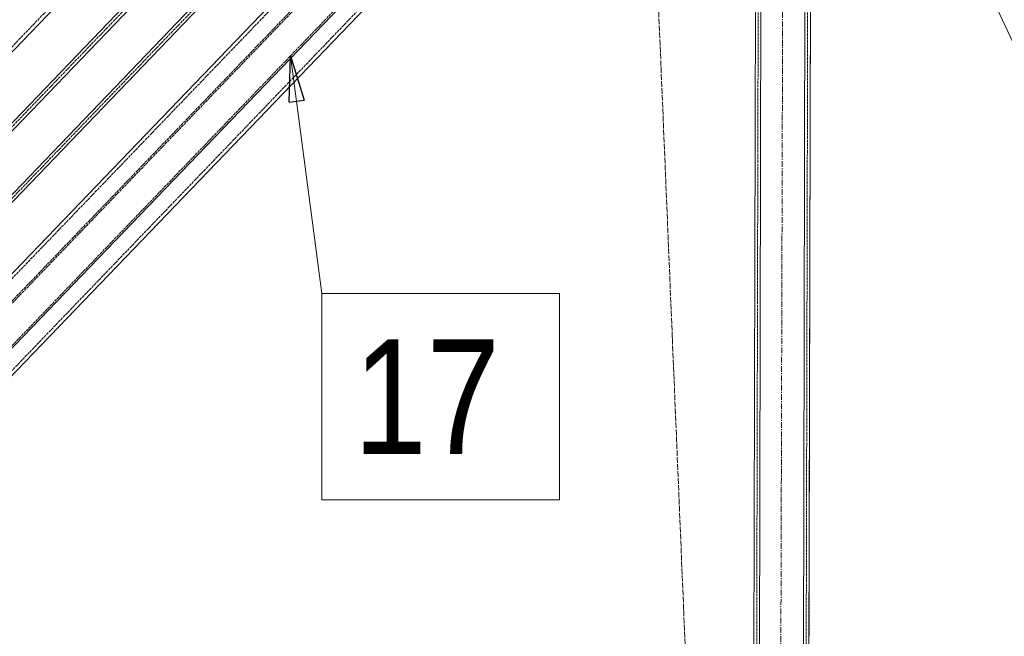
# Model space of a CAD drawing. Header units: millimetres. Extents: x -15129 to 9171, y -18789 to 5877.
# Tile 26 of 256: x -10104 to -9030, y -15996 to -15324. Entities that reach past the tile are written whole.
import ezdxf

# ---------------------------------------------------------------- set-up
doc = ezdxf.new("R2010")
doc.units = ezdxf.units.MM
for name, pattern in [('ACAD_ISO02W100', [15, 12, -3]), ('ACAD_ISO04W100', [30, 24, -3, 0, -3]), ('CENTER', [50.8, 31.75, -6.35, 6.35, -6.35])]:
    doc.linetypes.add(name, pattern=pattern)
doc.layers.add('AS_Belki', color=145, linetype='Continuous')
doc.layers.add('AS_Siatki', color=72, linetype='Continuous')
doc.styles.add('Arial Narrow', font='ARIALN.TTF', dxfattribs={"height": 5})

msp = doc.modelspace()

# ---------------------------------------------------------------- linework, layer by layer
at = {"color": 5, "linetype": 'CENTER', "lineweight": 13, "ltscale": 0.2}
msp.add_line((-9270.2, -14644.6), (-9278.6, -17725.9, 38010), dxfattribs=at)
at = {"color": 0, "linetype": 'ByBlock', "lineweight": -2}
for p, q in [((-9810.4, -15413.5), (-9808.6, -15362.8)), ((-9808.6, -15362.8), (-9793.8, -15411.3)), ((-9810.4, -15413.5), (-9793.8, -15411.3))]:
    msp.add_line(p, q, dxfattribs=at)
at = {"color": 7, "lineweight": 13}
msp.add_line((-9808.6, -15362.8), (-9774.5, -15622.1), dxfattribs=at)
msp.add_lwpolyline([(-9774.5, -15847.1), (-9515.2, -15847.1), (-9515.2, -15622.1), (-9774.5, -15622.1), (-9774.5, -15847.1)], dxfattribs=at)
at = {"layer": 'AS_Belki', "color": 84, "linetype": 'ACAD_ISO02W100', "lineweight": 13, "ltscale": 0.25}
for p, q in [((-11382.2, -16761.2), (-9433.1, -14733.5)), ((-9302.1, -16803.5), (-9297.4, -14745.7)), ((-9248.1, -16803.6), (-9243.4, -14745.8)), ((-9394.1, -14771), (-11343.2, -16798.6)), ((-10349.6, -15599.7), (-9572.3, -14791)), ((-9461.2, -14928.3), (-10179.4, -15675.4)), ((-9463.5, -14955.1), (-10182.5, -15703.1)), ((-10138.7, -15706.2), (-9419.7, -14958.2)), ((-10164, -15686.4), (-9666.6, -15168.9)), ((-9244.9, -16720.9), (-9241.4, -15192.7)), ((-10119.2, -15712.9), (-9625.6, -15199.4))]:
    msp.add_line(p, q, dxfattribs=at)
at = {"layer": 'AS_Belki', "color": 145, "linetype": 'Continuous', "lineweight": 13, "ltscale": 0.25}
for p, q in [((-10289.8, -15620.4), (-9435.2, -14731.4)), ((-10285.4, -15624.6), (-9426.8, -14731.3)), ((-9294.4, -14739.7), (-9299.1, -16809.5)), ((-9251.1, -16809.6), (-9246.4, -14739.8)), ((-10286.5, -15694.9), (-9392.2, -14764.5)), ((-10286.5, -15703.6), (-9392, -14773)), ((-10347.2, -15602.8), (-9569, -14793.2)), ((-9305.1, -16803.4), (-9300.6, -14839.9)), ((-9463.5, -14925.1), (-10182.5, -15673.1)), ((-10136.4, -15706.4), (-9417.4, -14958.4)), ((-9134.5, -15104.6), (-8791.7, -15839.9)), ((-9244.9, -16729.5), (-9241.3, -15133.1)), ((-10116.1, -15715.2), (-9633.5, -15213.2))]:
    msp.add_line(p, q, dxfattribs=at)
at = {"layer": 'AS_Siatki', "color": 20, "linetype": 'ACAD_ISO04W100', "lineweight": 13, "ltscale": 0.25}
msp.add_line((-9335.6, -17029.2), (-10009.1, -894.7), dxfattribs=at)

# ---------------------------------------------------------------- texts
at = {"color": 7, "lineweight": 13, "style": 'Arial Narrow'}
msp.add_text('17', height=125, dxfattribs=at).set_placement((-9739.8, -15797.1))

doc.saveas('drawing.dxf')
